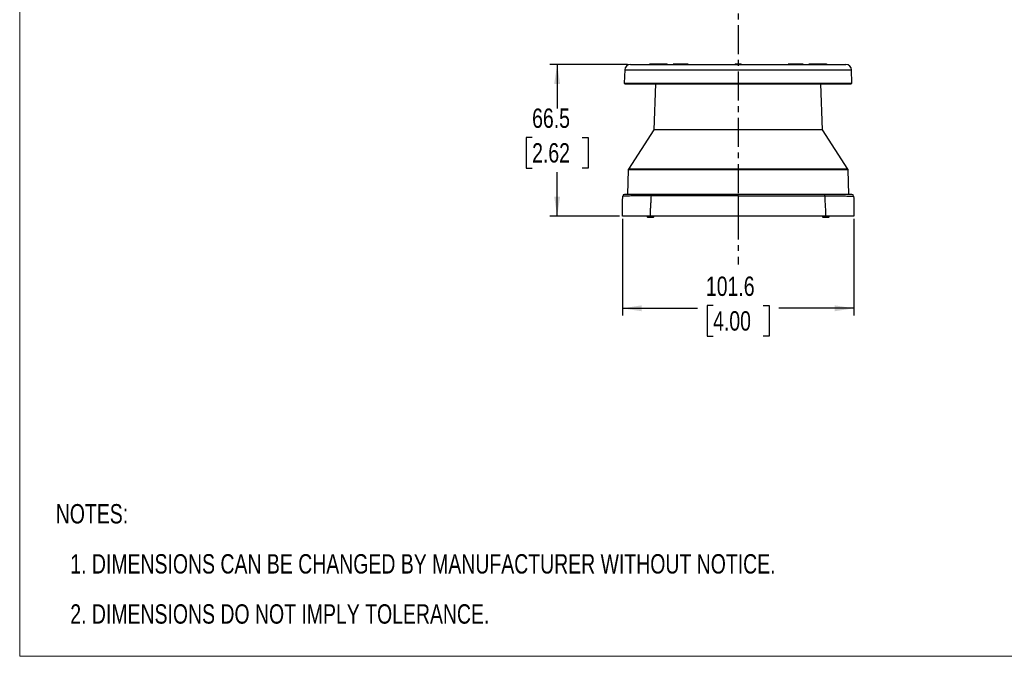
# Model space of a CAD drawing. Header units: millimetres. Extents: x 0 to 864, y 0 to 559.
# Tile 1 of 10: x 0 to 432, y 0 to 279. Entities that reach past the tile are written whole.
import ezdxf

# ---------------------------------------------------------------- set-up
doc = ezdxf.new("R2010")
doc.units = ezdxf.units.MM
doc.linetypes.add('CENTERX2', pattern=[20.32, 12.7, -2.54, 2.54, -2.54])
doc.layers.add('CENTER', color=40, linetype='CENTERX2')
doc.layers.add('DIMENSIONS', color=140, linetype='Continuous', lineweight=25)
doc.layers.add('TEXT', color=140, linetype='Continuous', lineweight=25)
doc.styles.add('SLDTEXTSTYLE0', font='TXT', dxfattribs={"width": 0.75})
doc.dimstyles.new('SLDDIMSTYLE0', dxfattribs={"dimtxt": 8.5, "dimasz": 8.5, "dimexe": 0, "dimexo": 0.0625, "dimgap": 2.125, "dimtad": 0, "dimtih": 1, "dimtoh": 1, "dimdec": 1, "dimrnd": 1e-09, "dimzin": 12, "dimdsep": 46, "dimtxsty": 'SLDTEXTSTYLE0', "dimsah": 1, "dimcen": 0.09, "dimadec": 0, "dimazin": 3, "dimtfac": 1, "dimtdec": 1, "dimtofl": 0, "dimtmove": 0, "dimatfit": 3, "dimfxl": 0, "dimfrac": 2, "dimtolj": 1, "dimtzin": 12, "dimarcsym": 0})

# ---------------------------------------------------------------- blocks, each defined once
blk = doc.blocks.new('SW_NOTE_0_2')
at = {"layer": 'TEXT', "color": 0, "char_height": 8.5, "attachment_point": 1, "style": 'SLDTEXTSTYLE0'}
for s, insert in [('NOTES:', (0, 10.96)), ('1. DIMENSIONS CAN BE CHANGED BY MANUFACTURER WITHOUT NOTICE.', (6.37, -11.02)), ('2. DIMENSIONS DO NOT IMPLY TOLERANCE.', (6.37, -33.01))]:
    blk.add_mtext(s, dxfattribs=dict(at, insert=insert))
blk = doc.blocks.new('_D')
at = {"layer": 'DIMENSIONS'}
for p, q in [((266.59, 259.73), (232.53, 259.73)), ((235.71, 259.73), (235.71, 240.45)), ((224.72, 227.74), (222.13, 227.74)), ((222.13, 227.74), (222.13, 214.24)), ((246.7, 227.74), (249.29, 227.74)), ((249.29, 227.74), (249.29, 214.24)), ((222.13, 214.24), (224.72, 214.24)), ((235.71, 193.23), (235.71, 212.51)), ((249.29, 214.24), (246.7, 214.24)), ((263.02, 193.23), (232.53, 193.23))]:
    blk.add_line(p, q, dxfattribs=at)
for points in [[(235.71, 259.73), (234.4, 251.23), (237.01, 251.23)], [(235.71, 193.23), (237.01, 201.73), (234.4, 201.73)]]:
    blk.add_solid(points, dxfattribs=at)
at = {"layer": 'DIMENSIONS', "char_height": 8.5, "attachment_point": 1, "style": 'SLDTEXTSTYLE0'}
for s, insert in [('66.5', (224.72, 240.42)), ('2.62', (224.72, 225.2))]:
    blk.add_mtext(s, dxfattribs=dict(at, insert=insert))
blk = doc.blocks.new('_D_1')
at = {"layer": 'DIMENSIONS'}
for p, q in [((264.29, 191.96), (264.29, 149.56)), ((365.87, 191.96), (365.87, 149.56)), ((264.29, 152.73), (297.19, 152.73)), ((304.09, 153.99), (301.5, 153.99)), ((301.5, 153.99), (301.5, 140.49)), ((326.07, 153.99), (328.66, 153.99)), ((328.66, 153.99), (328.66, 140.49)), ((365.87, 152.73), (332.98, 152.73)), ((301.5, 140.49), (304.09, 140.49)), ((328.66, 140.49), (326.07, 140.49))]:
    blk.add_line(p, q, dxfattribs=at)
for points in [[(264.29, 152.73), (272.79, 151.43), (272.79, 154.04)], [(365.87, 152.73), (357.37, 154.04), (357.37, 151.43)]]:
    blk.add_solid(points, dxfattribs=at)
at = {"layer": 'DIMENSIONS', "char_height": 8.5, "attachment_point": 1, "style": 'SLDTEXTSTYLE0'}
for s, insert in [('101.6', (300.95, 166.67)), ('4.00', (304.09, 151.45))]:
    blk.add_mtext(s, dxfattribs=dict(at, insert=insert))

msp = doc.modelspace()

# ---------------------------------------------------------------- linework, layer by layer
at = {"color": 7, "linetype": 'Continuous', "lineweight": 18}
for p, q in [((0, 558.8), (0, 0)), ((0, 0), (629.41, 0))]:
    msp.add_line(p, q, dxfattribs=at)
for p, q in [((283.87, 259.88), (276.28, 259.88)), ((288.53, 259.88), (286.75, 259.88)), ((293.01, 259.88), (288.54, 259.88)), ((316.35, 259.88), (313.82, 259.88)), ((341.62, 259.88), (337.15, 259.88)), ((343.42, 259.88), (341.63, 259.88)), ((353.88, 259.88), (346.3, 259.88)), ((265.36, 257.32), (265.16, 251.53)), ((265.36, 257.32), (315.08, 257.32)), ((315.08, 257.32), (364.8, 257.32)), ((365, 251.53), (364.8, 257.32)), ((265.16, 251.53), (265.45, 251.23)), ((265.16, 251.53), (365, 251.53)), ((265.45, 251.23), (364.71, 251.23)), ((278.8, 251.23), (278.09, 231)), ((352.07, 231), (351.36, 251.23)), ((364.71, 251.23), (365, 251.53)), ((278.09, 231), (266.94, 213.83)), ((352.07, 231), (278.09, 231)), ((363.23, 213.83), (352.07, 231)), ((266.86, 213.57), (266.5, 202.73)), ((363.31, 213.57), (266.86, 213.57)), ((363.23, 213.83), (266.94, 213.83)), ((363.67, 202.73), (363.31, 213.57)), ((315.08, 202.11), (315.08, 202.73)), ((275.11, 193.23), (275.11, 192.88)), ((275.11, 192.88), (275.25, 192.73)), ((275.11, 192.88), (278.06, 192.88)), ((275.25, 192.73), (277.91, 192.73)), ((277.91, 192.73), (278.06, 192.88)), ((278.06, 192.88), (278.06, 193.23)), ((352.11, 193.23), (352.11, 192.88)), ((352.11, 192.88), (352.25, 192.73)), ((352.11, 192.88), (355.06, 192.88)), ((352.25, 192.73), (354.91, 192.73)), ((354.91, 192.73), (355.06, 192.88)), ((355.06, 192.88), (355.06, 193.23))]:
    msp.add_line(p, q)
for centre, radius, start, end in [((267.86, 257.23), 2.5, 90, 178), ((286.77, 259.72), 0.161, 98.4999, 176.716), ((288.56, 259.72), 0.161, 98.4999, 176.716), ((288.53, 259.71), 0.173, 7.4549, 85.3681), ((337.16, 259.71), 0.173, 94.6319, 172.5451), ((341.63, 259.71), 0.173, 94.6319, 172.5451), ((341.6, 259.72), 0.161, 3.284, 81.5001), ((343.39, 259.72), 0.161, 3.284, 81.5001), ((362.3, 257.23), 2.5, 2, 90), ((267.36, 213.55), 0.5, 147, 178.1), ((362.81, 213.55), 0.5, 1.9, 33), ((265.25, 201.93), 0.8, 90, 179.0001), ((364.92, 201.93), 0.8, 0.9999, 90)]:
    msp.add_arc(centre, radius, start, end)
for points, knots in [([(267.86, 259.73), (267.86, 259.73), (267.86, 259.73), (267.88, 259.73), (267.9, 259.73), (267.93, 259.73), (267.98, 259.73), (268.03, 259.73), (268.09, 259.73), (268.16, 259.73), (268.24, 259.73), (268.33, 259.73), (268.42, 259.73), (268.53, 259.73), (268.88, 259.73), (269.63, 259.73), (271.13, 259.73), (273.08, 259.73), (275.51, 259.73), (278.36, 259.73), (281.63, 259.73), (285.25, 259.73), (289.17, 259.73), (293.32, 259.73), (297.61, 259.73), (302.01, 259.73), (306.39, 259.73), (310.76, 259.73), (315.08, 259.73), (319.4, 259.73), (323.77, 259.73), (328.15, 259.73), (332.55, 259.73), (336.84, 259.73), (340.99, 259.73), (344.91, 259.73), (348.53, 259.73), (351.8, 259.73), (354.65, 259.73), (357.08, 259.73), (359.03, 259.73), (360.54, 259.73), (361.33, 259.73), (361.73, 259.73), (361.9, 259.73), (362.05, 259.73), (362.16, 259.73), (362.24, 259.73), (362.29, 259.73), (362.3, 259.73), (362.3, 259.73)], [0, 0, 0, 0, 0.004491, 0.008978, 0.01346, 0.01794, 0.022417, 0.026893, 0.031369, 0.035845, 0.040323, 0.044803, 0.049286, 0.053774, 0.058266, 0.089136, 0.120009, 0.152165, 0.184325, 0.217166, 0.25001, 0.282851, 0.315695, 0.347852, 0.380012, 0.410881, 0.441755, 0.470876, 0.500001, 0.529122, 0.558247, 0.589116, 0.61999, 0.652146, 0.684306, 0.717147, 0.749991, 0.782832, 0.815676, 0.847832, 0.879992, 0.910862, 0.941735, 0.950072, 0.958395, 0.96671, 0.975022, 0.983337, 0.991661, 1, 1, 1, 1]), ([(276.08, 259.73), (276.09, 259.78), (276.12, 259.81), (276.19, 259.87), (276.23, 259.88), (276.27, 259.88)], [0, 0, 0, 0, 0.5, 0.5, 1, 1, 1, 1]), ([(276.27, 259.88), (276.28, 259.88), (276.28, 259.88), (276.28, 259.88), (276.28, 259.88)], [0, 0, 0, 0, 0.499891, 1, 1, 1, 1]), ([(276.28, 259.88), (276.29, 259.88), (276.29, 259.88), (276.3, 259.86), (276.31, 259.83), (276.31, 259.78), (276.31, 259.75), (276.31, 259.73)], [0, 0, 0, 0, 0.199459, 0.400007, 0.599715, 0.800965, 1, 1, 1, 1]), ([(284.07, 259.73), (284.06, 259.75), (284.04, 259.79), (283.99, 259.84), (283.93, 259.87), (283.89, 259.88), (283.86, 259.88)], [0, 0, 0, 0, 0.238619, 0.478635, 0.727084, 1, 1, 1, 1]), ([(283.9, 259.73), (283.9, 259.75), (283.89, 259.78), (283.89, 259.82), (283.88, 259.85), (283.88, 259.87), (283.87, 259.88), (283.87, 259.88), (283.87, 259.88)], [0, 0, 0, 0, 0.179148, 0.36155, 0.54258, 0.721453, 0.899872, 1, 1, 1, 1]), ([(283.87, 259.88), (283.87, 259.88), (283.87, 259.88), (283.87, 259.88), (283.87, 259.88), (283.87, 259.88), (283.87, 259.88)], [0, 0, 0, 0, 0.247029, 0.494057, 0.725049, 1, 1, 1, 1]), ([(286.75, 259.88), (286.72, 259.88), (286.68, 259.88), (286.62, 259.84), (286.57, 259.8), (286.56, 259.75), (286.55, 259.73)], [0, 0, 0, 0, 0.242883, 0.499684, 0.756657, 1, 1, 1, 1]), ([(293.01, 259.88), (293.01, 259.88), (293.01, 259.88), (293.01, 259.88), (293.01, 259.88), (293.01, 259.88), (293, 259.88)], [0, 0, 0, 0, 0.247029, 0.494057, 0.725049, 1, 1, 1, 1]), ([(293.17, 259.73), (293.17, 259.75), (293.16, 259.78), (293.14, 259.82), (293.11, 259.85), (293.07, 259.87), (293.04, 259.88), (293.02, 259.88), (293.01, 259.88)], [0, 0, 0, 0, 0.179148, 0.36155, 0.54258, 0.721453, 0.899872, 1, 1, 1, 1]), ([(293.2, 259.73), (293.2, 259.74), (293.19, 259.78), (293.15, 259.83), (293.09, 259.87), (293.04, 259.88), (293.02, 259.88)], [0, 0, 0, 0, 0.136404, 0.416683, 0.699557, 1, 1, 1, 1]), ([(313.62, 259.73), (313.63, 259.78), (313.66, 259.81), (313.72, 259.87), (313.77, 259.88), (313.81, 259.88)], [0, 0, 0, 0, 0.5, 0.5, 1, 1, 1, 1]), ([(313.81, 259.88), (313.81, 259.88), (313.81, 259.88), (313.82, 259.88), (313.82, 259.88)], [0, 0, 0, 0, 0.499891, 1, 1, 1, 1]), ([(313.82, 259.88), (313.82, 259.88), (313.82, 259.88), (313.82, 259.86), (313.82, 259.83), (313.82, 259.78), (313.82, 259.75), (313.82, 259.73)], [0, 0, 0, 0, 0.199459, 0.400007, 0.599715, 0.800965, 1, 1, 1, 1]), ([(316.35, 259.73), (316.35, 259.78), (316.35, 259.81), (316.35, 259.87), (316.35, 259.88), (316.35, 259.88)], [0, 0, 0, 0, 0.5, 0.5, 1, 1, 1, 1]), ([(316.35, 259.88), (316.35, 259.88), (316.35, 259.88), (316.35, 259.88), (316.35, 259.88)], [0, 0, 0, 0, 0.4998907, 1, 1, 1, 1]), ([(316.35, 259.88), (316.37, 259.88), (316.4, 259.88), (316.45, 259.86), (316.49, 259.83), (316.52, 259.78), (316.54, 259.75), (316.54, 259.73)], [0, 0, 0, 0, 0.199459, 0.400007, 0.599715, 0.800965, 1, 1, 1, 1]), ([(337.15, 259.88), (337.15, 259.88), (337.14, 259.88), (337.12, 259.88), (337.08, 259.87), (337.04, 259.86), (337.01, 259.83), (336.98, 259.8), (336.97, 259.77), (336.96, 259.74), (336.95, 259.73)], [0, 0, 0, 0, 0.048486, 0.098965, 0.208109, 0.458576, 0.5906, 0.724988, 0.862481, 1, 1, 1, 1]), ([(343.61, 259.73), (343.6, 259.75), (343.59, 259.8), (343.54, 259.84), (343.48, 259.88), (343.44, 259.88), (343.42, 259.88)], [0, 0, 0, 0, 0.243343, 0.500316, 0.757117, 1, 1, 1, 1]), ([(346.3, 259.88), (346.27, 259.88), (346.23, 259.87), (346.17, 259.84), (346.12, 259.79), (346.11, 259.75), (346.1, 259.73)], [0, 0, 0, 0, 0.272916, 0.521365, 0.761381, 1, 1, 1, 1]), ([(346.3, 259.88), (346.29, 259.88), (346.29, 259.88), (346.28, 259.86), (346.27, 259.83), (346.27, 259.78), (346.27, 259.75), (346.26, 259.73)], [0, 0, 0, 0, 0.199464, 0.396268, 0.595126, 0.798157, 1, 1, 1, 1]), ([(353.85, 259.73), (353.85, 259.78), (353.85, 259.81), (353.87, 259.87), (353.87, 259.88), (353.88, 259.88)], [0, 0, 0, 0, 0.5, 0.5, 1, 1, 1, 1]), ([(353.88, 259.88), (353.88, 259.88), (353.89, 259.88), (353.89, 259.88), (353.89, 259.88)], [0, 0, 0, 0, 0.499891, 1, 1, 1, 1]), ([(353.89, 259.88), (353.91, 259.88), (353.94, 259.88), (353.99, 259.86), (354.03, 259.83), (354.06, 259.78), (354.08, 259.75), (354.08, 259.73)], [0, 0, 0, 0, 0.199459, 0.400007, 0.599715, 0.800965, 1, 1, 1, 1]), ([(264.29, 193.23), (264.3, 193.32), (264.3, 193.51), (264.31, 193.87), (264.32, 194.5), (264.34, 195.77), (264.38, 197.83), (264.41, 200.01), (264.44, 201.46), (264.45, 201.95)], [0, 0, 0, 0, 0.031263, 0.062505, 0.124937, 0.249642, 0.498864, 0.832264, 1, 1, 1, 1]), ([(277.03, 202.08), (276.16, 202.08), (275.29, 202.07), (273.56, 202.06), (272.71, 202.06), (271.06, 202.04), (270.26, 202.04), (268.78, 202.03), (268.09, 202.02), (266.89, 202.01), (266.37, 202), (265.52, 201.99), (265.19, 201.99), (264.73, 201.98), (264.59, 201.97), (264.45, 201.96), (264.45, 201.95), (264.45, 201.95)], [0, 0, 0, 0, 0.125, 0.125, 0.25, 0.25, 0.375, 0.375, 0.5, 0.5, 0.625, 0.625, 0.75, 0.75, 0.875, 0.875, 1, 1, 1, 1]), ([(277.39, 202.73), (277.18, 202.73), (276.76, 202.73), (276.15, 202.73), (275.55, 202.73), (274.95, 202.73), (274.36, 202.73), (273.79, 202.73), (273.23, 202.73), (272.31, 202.73), (271.09, 202.73), (269.89, 202.73), (269.01, 202.73), (268.49, 202.73), (267.92, 202.73), (267.15, 202.73), (266.37, 202.73), (265.86, 202.73), (265.57, 202.73), (265.4, 202.73), (265.3, 202.73), (265.26, 202.73), (265.25, 202.73), (265.25, 202.73), (265.25, 202.73)], [0, 0, 0, 0, 0.028975, 0.057858, 0.086653, 0.115366, 0.144007, 0.172593, 0.201141, 0.229678, 0.315101, 0.401325, 0.444232, 0.487083, 0.509778, 0.572796, 0.672591, 0.743863, 0.78677, 0.839957, 0.89316, 0.946505, 0.976583, 1, 1, 1, 1]), ([(276.54, 193.23), (276.57, 193.67), (276.61, 194.62), (276.69, 196.16), (276.78, 197.93), (276.89, 199.93), (276.98, 201.34), (277.03, 202.08)], [0, 0, 0, 0, 0.148317, 0.321827, 0.521092, 0.746838, 1, 1, 1, 1]), ([(277.03, 202.08), (277.04, 202.17), (277.05, 202.25), (277.09, 202.41), (277.12, 202.49), (277.19, 202.61), (277.23, 202.66), (277.31, 202.72), (277.35, 202.73), (277.39, 202.73)], [0, 0, 0, 0, 0.25, 0.25, 0.5, 0.5, 0.75, 0.75, 1, 1, 1, 1]), ([(295.81, 202.73), (295.49, 202.73), (294.86, 202.73), (293.92, 202.73), (292.97, 202.73), (292.03, 202.73), (291.09, 202.73), (290.15, 202.73), (289.21, 202.73), (288.28, 202.73), (287.35, 202.73), (286.29, 202.73), (285.1, 202.73), (283.79, 202.73), (282.49, 202.73), (281.2, 202.73), (279.92, 202.73), (278.64, 202.73), (277.81, 202.73), (277.39, 202.73)], [0, 0, 0, 0, 0.049585, 0.099232, 0.148935, 0.198691, 0.248497, 0.29835, 0.348248, 0.398187, 0.448168, 0.498188, 0.569616, 0.641123, 0.712712, 0.784385, 0.856151, 0.928019, 1, 1, 1, 1]), ([(315.08, 202.11), (315.34, 202.11), (315.87, 202.11), (316.65, 202.11), (317.39, 202.11), (318.45, 202.11), (320.85, 202.11), (325.38, 202.11), (330.25, 202.1), (334.65, 202.1), (338.8, 202.1), (342.45, 202.09), (345.36, 202.09), (346.67, 202.09), (347.99, 202.09), (349.29, 202.09), (350.58, 202.09), (351.86, 202.08), (352.71, 202.08), (353.13, 202.08)], [0, 0, 0, 0, 0.019951, 0.039868, 0.059752, 0.076753, 0.120314, 0.243441, 0.423179, 0.494942, 0.58509, 0.748651, 0.784394, 0.820187, 0.856031, 0.89193, 0.927887, 0.963909, 1, 1, 1, 1]), ([(352.78, 202.73), (352.53, 202.73), (352.04, 202.73), (351.3, 202.73), (350.56, 202.73), (349.82, 202.73), (349.07, 202.73), (348.31, 202.73), (347.56, 202.73), (346.8, 202.73), (346.04, 202.73), (345.27, 202.73), (344.51, 202.73), (343.48, 202.73), (342.19, 202.73), (340.63, 202.73), (339.07, 202.73), (337.5, 202.73), (335.93, 202.73), (334.87, 202.73), (334.35, 202.73)], [0, 0, 0, 0, 0.042007, 0.083972, 0.1259, 0.167792, 0.20965, 0.251476, 0.293272, 0.335038, 0.376775, 0.418485, 0.460168, 0.501823, 0.58517, 0.668404, 0.751516, 0.834495, 0.917329, 1, 1, 1, 1]), ([(353.13, 202.08), (353.13, 202.17), (353.11, 202.25), (353.07, 202.41), (353.04, 202.49), (352.97, 202.61), (352.93, 202.66), (352.86, 202.72), (352.81, 202.73), (352.78, 202.73)], [0, 0, 0, 0, 0.25, 0.25, 0.5, 0.5, 0.75, 0.75, 1, 1, 1, 1]), ([(364.92, 202.73), (364.92, 202.73), (364.91, 202.73), (364.76, 202.73), (364.61, 202.73), (363.89, 202.73), (363.03, 202.73), (360.78, 202.73), (359.38, 202.73), (356.29, 202.73), (354.58, 202.73), (352.78, 202.73)], [0, 0, 0, 0, 0.125, 0.125, 0.25, 0.25, 0.5, 0.5, 0.75, 0.75, 1, 1, 1, 1]), ([(353.13, 202.08), (353.24, 202.08), (353.46, 202.08), (353.9, 202.08), (354.67, 202.07), (355.75, 202.07), (357.04, 202.06), (358.67, 202.05), (360.66, 202.03), (362.7, 202.02), (364.07, 202), (364.82, 201.99), (365.25, 201.98), (365.51, 201.97), (365.65, 201.97), (365.71, 201.96), (365.71, 201.95), (365.72, 201.95)], [0, 0, 0, 0, 0.014705, 0.029469, 0.059178, 0.11936, 0.179569, 0.243482, 0.363142, 0.504313, 0.63414, 0.704003, 0.760191, 0.828485, 0.881464, 0.930403, 1, 1, 1, 1]), ([(276.54, 193.23), (275.62, 193.23), (274.71, 193.23), (272.97, 193.23), (272.14, 193.23), (270.57, 193.23), (269.83, 193.23), (268.8, 193.23), (268.47, 193.23), (267.84, 193.23), (267.55, 193.23), (266.71, 193.23), (266.23, 193.23), (265.61, 193.23), (265.43, 193.23), (265.1, 193.23), (264.96, 193.23), (264.6, 193.23), (264.46, 193.23), (264.34, 193.23), (264.32, 193.23), (264.3, 193.23), (264.29, 193.23), (264.29, 193.23)], [0, 0, 0, 0, 0.125, 0.125, 0.25, 0.25, 0.375, 0.375, 0.4375, 0.4375, 0.5, 0.5, 0.625, 0.625, 0.6875, 0.6875, 0.75, 0.75, 0.875, 0.875, 0.9375, 0.9375, 1, 1, 1, 1]), ([(315.08, 193.23), (311.73, 193.23), (308.41, 193.23), (301.83, 193.23), (298.57, 193.23), (292.12, 193.23), (288.92, 193.23), (284.97, 193.23), (284.19, 193.23), (282.62, 193.23), (281.85, 193.23), (279.54, 193.23), (278.03, 193.23), (276.54, 193.23)], [0, 0, 0, 0, 0.25, 0.25, 0.5, 0.5, 0.75, 0.75, 0.8125, 0.8125, 0.875, 0.875, 1, 1, 1, 1]), ([(353.62, 193.23), (350.65, 193.23), (347.6, 193.23), (341.36, 193.23), (338.17, 193.23), (333.3, 193.23), (331.66, 193.23), (328.36, 193.23), (326.71, 193.23), (321.75, 193.23), (318.42, 193.23), (315.08, 193.23)], [0, 0, 0, 0, 0.25, 0.25, 0.5, 0.5, 0.625, 0.625, 0.75, 0.75, 1, 1, 1, 1]), ([(365.87, 193.23), (365.87, 193.23), (365.86, 193.23), (365.71, 193.23), (365.57, 193.23), (365.22, 193.23), (365.08, 193.23), (364.75, 193.23), (364.57, 193.23), (363.97, 193.23), (363.49, 193.23), (362.66, 193.23), (362.37, 193.23), (361.74, 193.23), (361.41, 193.23), (360.39, 193.23), (359.65, 193.23), (358.47, 193.23), (358.06, 193.23), (357.22, 193.23), (356.79, 193.23), (355.47, 193.23), (354.55, 193.23), (353.62, 193.23)], [0, 0, 0, 0, 0.125, 0.125, 0.25, 0.25, 0.3125, 0.3125, 0.375, 0.375, 0.5, 0.5, 0.5625, 0.5625, 0.625, 0.625, 0.75, 0.75, 0.8125, 0.8125, 0.875, 0.875, 1, 1, 1, 1])]:
    msp.add_open_spline(points, degree=3, knots=knots)
for points in [[(286.75, 259.88), (286.74, 259.88), (286.75, 259.88), (286.75, 259.88)], [(288.54, 259.88), (288.54, 259.88), (288.54, 259.88), (288.53, 259.88)], [(341.63, 259.88), (341.63, 259.88), (341.62, 259.88), (341.62, 259.88)], [(343.41, 259.88), (343.42, 259.88), (343.42, 259.88), (343.42, 259.88)], [(315.08, 202.11), (302.64, 202.1), (288.67, 202.09), (277.03, 202.08)], [(315.08, 202.73), (308.54, 202.73), (302.12, 202.73), (295.81, 202.73)], [(334.35, 202.73), (328.04, 202.73), (321.62, 202.73), (315.08, 202.73)], [(315.08, 202.11), (315.08, 199.16), (315.08, 196.2), (315.08, 193.23)], [(353.22, 200.73), (353.19, 201.18), (353.16, 201.63), (353.13, 202.08)], [(353.48, 196.1), (353.4, 197.63), (353.31, 199.18), (353.22, 200.73)], [(365.72, 201.95), (365.77, 199.02), (365.82, 196.14), (365.87, 193.23)], [(353.62, 193.23), (353.57, 194.19), (353.53, 195.14), (353.48, 196.1)]]:
    msp.add_open_spline(points, degree=3)
at = {"layer": 'CENTER'}
msp.add_line((315.08, 358.26), (315.08, 171.92), dxfattribs=at)

# ---------------------------------------------------------------- block references
at = {"layer": 'TEXT'}
msp.add_blockref('SW_NOTE_0_2', (15.82, 55.85), dxfattribs=at)

# ---------------------------------------------------------------- dimensions: what is measured, and where the dimension line sits
at = {"layer": 'DIMENSIONS'}
for base, p1, p2, angle, picture, middle in [((235.71, 193.23), (267.86, 259.73), (264.29, 193.23), 90, '_D', (235.71, 226.48)), ((365.87, 152.73), (264.29, 193.23), (365.87, 193.23), 0, '_D_1', (315.08, 152.73))]:
    dim = msp.add_linear_dim(base=base, p1=p1, p2=p2, angle=angle, dimstyle='SLDDIMSTYLE0', dxfattribs=at)
    dim.commit()
    dim.dimension.update_dxf_attribs({"geometry": picture, "text_midpoint": middle, "dimtype": 160})

doc.saveas('drawing.dxf')
